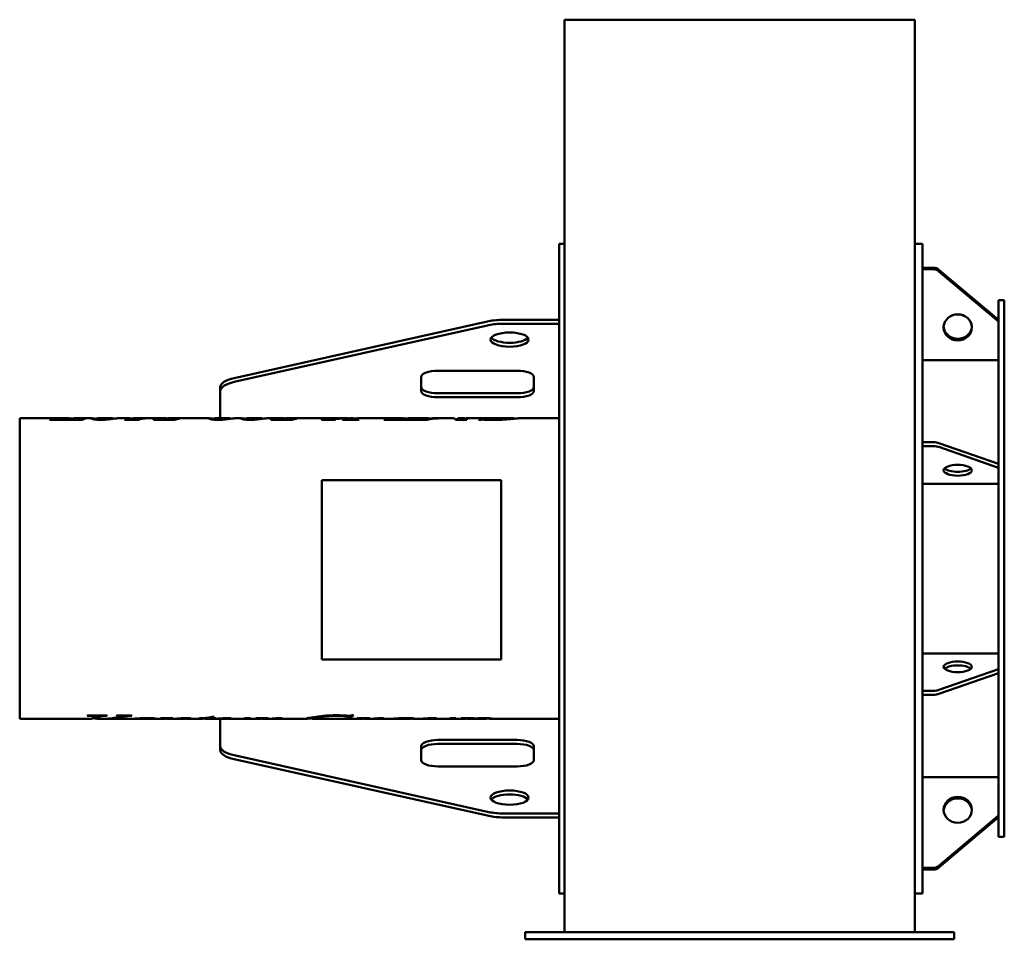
# Model space of a CAD drawing. Header units: millimetres. Extents: x 491 to 1189, y 268 to 920.
import ezdxf

# ---------------------------------------------------------------- set-up
doc = ezdxf.new("R2010")
doc.units = ezdxf.units.MM
doc.header["$LTSCALE"] = 4
doc.layers.add('Widoczne (ISO)', color=7, linetype='Continuous', lineweight=50)

msp = doc.modelspace()

# ---------------------------------------------------------------- linework, layer by layer
at = {"layer": 'Widoczne (ISO)'}
for p, q in [((877.3, 919.59), (877.3, 919.6)), ((1125.3, 919.6), (877.3, 919.6)), ((877.3, 475.2), (877.3, 919.59)), ((1125.3, 919.6), (1125.3, 919.59)), ((1125.3, 475.2), (1125.3, 919.59)), ((873.3, 760.9), (873.3, 300.9)), ((873.3, 760.9), (877.3, 760.9)), ((1130.8, 760.9), (1125.3, 760.9)), ((1130.8, 760.9), (1130.8, 744)), ((1138.48, 744), (1130.8, 744)), ((1130.8, 743.5), (1130.8, 744)), ((1130.8, 742.85), (1130.8, 743.5)), ((1130.8, 742.85), (1130.8, 620.38)), ((1130.8, 742.85), (1138.48, 742.85)), ((1130.8, 742.85), (1130.8, 742.85)), ((1184.8, 707.03), (1142.52, 742.56)), ((1142.52, 741.41), (1184.8, 705.88)), ((1184.8, 720.9), (1184.8, 707.03)), ((1184.8, 720.9), (1188.8, 720.9)), ((1188.8, 720.9), (1188.8, 340.9)), ((643.08, 665.83), (823.58, 706.04)), ((873.3, 707.09), (833.8, 707.09)), ((1184.8, 706.53), (1184.8, 707.03)), ((1184.8, 705.88), (1184.8, 706.53)), ((1184.8, 705.87), (1184.8, 705.88)), ((1184.8, 705.87), (1184.8, 605.03)), ((823.58, 703.26), (643.08, 663.05)), ((873.3, 704.31), (833.8, 704.31)), ((1130.8, 678.61), (1184.8, 678.61)), ((787.57, 670.99), (843.57, 670.99)), ((775.57, 656.75), (775.57, 666.49)), ((855.57, 666.49), (855.57, 656.75)), ((633.3, 659.39), (633.3, 656.61)), ((633.3, 656.61), (633.3, 649.64)), ((633.3, 649.64), (633.3, 646.85)), ((787.57, 655.04), (843.57, 655.04)), ((843.57, 652.26), (787.57, 652.26)), ((633.3, 637.35), (633.3, 646.85)), ((491.2, 637.35), (491.2, 424.45)), ((526.25, 637.35), (491.2, 637.35)), ((535.44, 636.3), (512.4, 636.3)), ((514.87, 637.12), (515.68, 637.12)), ((514.87, 636.3), (514.87, 637.12)), ((515.26, 636.3), (515.26, 636.87)), ((520.04, 636.53), (522.52, 636.53)), ((522.52, 636.3), (522.52, 636.53)), ((526.34, 636.35), (526.25, 636.35)), ((526.34, 636.53), (528.06, 636.53)), ((526.34, 636.3), (526.34, 636.53)), ((542.64, 637.35), (530.14, 637.35)), ((536.74, 637.12), (537.54, 637.12)), ((536.74, 636.87), (536.74, 637.12)), ((545.34, 636.36), (545.34, 636.91)), ((557, 637.35), (546.71, 637.35)), ((568.53, 637.35), (561.11, 637.35)), ((575.39, 636.3), (565.36, 636.3)), ((566.39, 636.75), (575.44, 636.75)), ((566.39, 636.3), (566.39, 636.75)), ((571.59, 637.21), (571.59, 637.26)), ((594.07, 637.35), (572.5, 637.35)), ((575.44, 636.31), (575.44, 636.75)), ((577.08, 636.77), (577.08, 637.07)), ((586.02, 636.4), (586.02, 636.3)), ((600.95, 636.3), (586.02, 636.3)), ((589.87, 636.73), (597, 636.73)), ((589.87, 636.3), (589.87, 636.73)), ((625.75, 637.35), (596.33, 637.35)), ((603.52, 637.02), (604.43, 637.02)), ((603.52, 636.87), (603.52, 637.02)), ((628.45, 636.36), (628.45, 636.91)), ((640.11, 637.35), (629.83, 637.35)), ((648.42, 637.35), (644.22, 637.35)), ((651.12, 636.36), (651.12, 636.91)), ((662.78, 637.35), (652.5, 637.35)), ((677.18, 637.35), (666.89, 637.35)), ((669.14, 636.4), (669.14, 636.3)), ((684.06, 636.3), (669.14, 636.3)), ((672.99, 636.73), (680.12, 636.73)), ((672.99, 636.3), (672.99, 636.73)), ((722.4, 637.35), (679.44, 637.35)), ((686.64, 637.02), (687.54, 637.02)), ((686.64, 636.87), (686.64, 637.02)), ((714.77, 636.3), (705.14, 636.3)), ((705.36, 636.3), (705.36, 636.41)), ((710.19, 636.3), (710.19, 636.64)), ((713.33, 636.3), (713.33, 636.57)), ((714.5, 636.78), (714.5, 636.97)), ((731.2, 636.3), (719.9, 636.3)), ((720.12, 636.3), (720.12, 636.41)), ((722.2, 636.3), (722.2, 636.45)), ((723.72, 637.28), (723.72, 637.33)), ((727.47, 637.35), (726.69, 637.35)), ((727.18, 636.34), (727.18, 637.34)), ((727.23, 636.35), (727.23, 637.35)), ((728.25, 636.35), (727.47, 636.35)), ((728.25, 636.3), (728.25, 636.63)), ((731.02, 636.41), (731.47, 636.41)), ((762.99, 637.35), (731.45, 637.35)), ((772.18, 636.3), (749.14, 636.3)), ((751.61, 637.12), (752.42, 637.12)), ((751.61, 636.3), (751.61, 637.12)), ((752, 636.3), (752, 636.87)), ((756.78, 636.53), (759.26, 636.53)), ((759.26, 636.3), (759.26, 636.53)), ((763.08, 636.35), (762.99, 636.35)), ((763.08, 636.53), (764.8, 636.53)), ((763.08, 636.3), (763.08, 636.53)), ((780.55, 637.35), (766.88, 637.35)), ((772.5, 636.41), (772.5, 636.3)), ((779.58, 636.3), (772.5, 636.3)), ((773.48, 637.12), (774.28, 637.12)), ((773.48, 636.87), (773.48, 637.12)), ((775.29, 636.3), (775.29, 636.45)), ((777.96, 636.3), (777.96, 636.98)), ((781.78, 636.68), (781.78, 636.94)), ((788.62, 637.35), (784.49, 637.35)), ((798.44, 637.35), (790.55, 637.35)), ((802.23, 636.35), (800.19, 636.35)), ((807.81, 636.3), (800.24, 636.3)), ((806.07, 637.35), (802.23, 637.35)), ((803.38, 636.3), (803.38, 636.94)), ((804.19, 636.3), (804.19, 636.64)), ((816.12, 637.35), (807.76, 637.35)), ((828.55, 637.35), (816.1, 637.35)), ((817.15, 636.2), (816.34, 636.2)), ((818.57, 637.17), (819.38, 637.17)), ((818.57, 636.4), (818.57, 637.17)), ((819.19, 636.41), (819.19, 637)), ((841.03, 637.35), (828.57, 637.35)), ((841.34, 637.01), (841.34, 637.29)), ((873.3, 637.35), (845.48, 637.35)), ((1138.48, 620.38), (1130.8, 620.38)), ((1130.8, 619.18), (1130.8, 620.38)), ((1130.8, 617.61), (1130.8, 619.18)), ((1130.8, 617.61), (1130.8, 444.35)), ((1130.8, 617.61), (1138.48, 617.61)), ((1130.8, 617.61), (1130.8, 617.61)), ((1184.8, 605.03), (1142.52, 619.79)), ((1142.52, 617.02), (1184.8, 602.26)), ((1184.8, 603.83), (1184.8, 605.03)), ((1184.8, 602.26), (1184.8, 603.83)), ((1184.8, 602.26), (1184.8, 459.61)), ((1184.8, 602.26), (1184.8, 602.26)), ((832.39, 593.47), (705.25, 593.47)), ((705.25, 593.47), (705.25, 466.47)), ((832.39, 466.47), (832.39, 593.47)), ((1130.8, 590.94), (1184.8, 590.94)), ((877.3, 273.4), (877.3, 475.2)), ((1125.3, 273.4), (1125.3, 475.2)), ((1130.8, 470.87), (1184.8, 470.87)), ((705.25, 466.47), (832.39, 466.47)), ((1184.8, 459.61), (1142.52, 444.95)), ((1142.52, 442.17), (1184.8, 456.84)), ((1184.8, 459.61), (1184.8, 459.61)), ((1184.8, 458.41), (1184.8, 459.61)), ((1184.8, 456.84), (1184.8, 458.41)), ((1184.8, 456.84), (1184.8, 355.96)), ((1130.8, 444.35), (1130.8, 444.35)), ((1138.48, 444.35), (1130.8, 444.35)), ((1130.8, 443.15), (1130.8, 444.35)), ((1130.8, 441.58), (1130.8, 443.15)), ((1130.8, 441.58), (1130.8, 319.02)), ((1130.8, 441.58), (1138.48, 441.58)), ((539.98, 426.68), (539.03, 426.68)), ((539.29, 426.87), (553.13, 426.87)), ((543.55, 426.87), (543.55, 426.16)), ((548.41, 426.87), (548.41, 426.29)), ((552.84, 426.87), (552.84, 426.68)), ((560.16, 426.87), (570.66, 426.87)), ((562.65, 426.87), (562.65, 426.32)), ((568.4, 426.87), (568.4, 426.58)), ((570.4, 426.87), (570.4, 426.68)), ((626.33, 425.57), (626.33, 424.82)), ((626.85, 425.67), (626.85, 424.97)), ((627.79, 425.89), (628.94, 425.89)), ((724.3, 426.55), (724.3, 425.56)), ((725.01, 426.18), (724.3, 426.18)), ((725.01, 426.18), (725.01, 425.19)), ((726.67, 427.04), (727.62, 427.04)), ((541.76, 424.45), (491.2, 424.45)), ((546.24, 425.45), (543.2, 425.45)), ((545.81, 425.45), (545.81, 424.54)), ((548.94, 424.45), (546.24, 424.45)), ((567.44, 424.45), (551.01, 424.45)), ((570.6, 424.58), (570.6, 424.55)), ((570.74, 424.59), (570.74, 424.48)), ((570.92, 424.6), (570.92, 424.46)), ((576.69, 424.45), (571.27, 424.45)), ((592.72, 424.45), (581.08, 424.45)), ((583.81, 425.02), (583.81, 424.71)), ((591.1, 424.88), (591.1, 424.8)), ((594.68, 424.94), (594.68, 424.71)), ((596.42, 424.97), (596.42, 424.45)), ((596.81, 424.45), (596.57, 424.45)), ((606.71, 424.45), (598.53, 424.45)), ((608.66, 425.02), (608.66, 424.67)), ((619.51, 424.45), (610.74, 424.45)), ((622.19, 424.82), (618.24, 424.82)), ((621.64, 424.68), (621.64, 424.64)), ((622.19, 425.06), (622.19, 424.82)), ((634.43, 424.45), (623.6, 424.45)), ((629.99, 424.82), (626.33, 424.82)), ((626.85, 424.97), (630.42, 424.97)), ((629.99, 424.97), (629.99, 424.82)), ((631.68, 424.66), (631.68, 424.57)), ((633.3, 414.95), (633.3, 424.45)), ((636.74, 424.99), (636.74, 424.72)), ((646.95, 424.45), (638.57, 424.45)), ((647.89, 424.47), (647.89, 424.45)), ((650.92, 424.97), (654.84, 424.97)), ((660.39, 424.45), (651.67, 424.45)), ((658.73, 424.9), (658.73, 424.81)), ((661.93, 424.94), (661.93, 424.8)), ((662.31, 424.95), (662.31, 424.73)), ((662.88, 424.96), (662.88, 424.59)), ((663.62, 424.97), (663.62, 424.46)), ((664.49, 424.45), (664.03, 424.45)), ((693.31, 424.45), (665.77, 424.45)), ((669.4, 424.67), (669.4, 424.57)), ((672.97, 424.94), (672.97, 424.64)), ((676.29, 425.01), (676.29, 424.61)), ((698.45, 425.45), (697.93, 425.45)), ((698.45, 425.46), (698.45, 424.46)), ((717.66, 424.45), (698.47, 424.45)), ((713.8, 424.54), (713.09, 424.54)), ((713.38, 424.58), (727.9, 424.58)), ((717.32, 424.58), (717.32, 424.51)), ((717.98, 424.58), (717.98, 424.47)), ((732.36, 424.45), (722.29, 424.45)), ((725.01, 425.19), (724.07, 425.19)), ((727.64, 424.58), (727.64, 424.54)), ((730.7, 424.9), (730.7, 424.81)), ((733.91, 424.94), (733.91, 424.8)), ((734.28, 424.95), (734.28, 424.73)), ((734.85, 424.96), (734.85, 424.59)), ((735.59, 424.97), (735.59, 424.46)), ((736.47, 424.45), (736.01, 424.45)), ((750.75, 424.45), (737.74, 424.45)), ((741.37, 424.67), (741.37, 424.57)), ((744.94, 424.94), (744.94, 424.64)), ((748.26, 425.01), (748.26, 424.61)), ((767.96, 424.45), (755.28, 424.45)), ((768.56, 424.95), (768.56, 424.56)), ((779.9, 424.45), (772.48, 424.45)), ((777.14, 424.66), (777.14, 424.57)), ((782.2, 424.99), (782.2, 424.72)), ((792.41, 424.45), (784.03, 424.45)), ((793.35, 424.47), (793.35, 424.45)), ((796.39, 424.97), (800.3, 424.97)), ((805.8, 424.45), (797.13, 424.45)), ((804.08, 424.9), (804.08, 424.81)), ((807.8, 424.95), (807.8, 424.72)), ((821.33, 424.45), (809.79, 424.45)), ((811.17, 425), (811.17, 424.58)), ((822.01, 425.01), (822.01, 424.55)), ((873.3, 424.45), (825.51, 424.45)), ((633.3, 412.17), (633.3, 414.95)), ((633.3, 405.19), (633.3, 412.17)), ((633.3, 405.19), (633.3, 402.41)), ((775.57, 395.31), (775.57, 405.05)), ((787.57, 409.54), (843.57, 409.54)), ((843.57, 406.76), (787.57, 406.76)), ((855.57, 405.05), (855.57, 395.31)), ((643.08, 398.75), (823.58, 358.54)), ((823.58, 355.76), (643.08, 395.97)), ((843.57, 390.81), (787.57, 390.81)), ((1130.8, 383.19), (1184.8, 383.19)), ((833.8, 357.49), (873.3, 357.49)), ((1184.8, 355.95), (1142.52, 320.46)), ((1184.8, 355.96), (1184.8, 355.95)), ((1184.8, 355.45), (1184.8, 355.95)), ((833.8, 354.71), (873.3, 354.71)), ((1142.52, 319.31), (1184.8, 354.8)), ((1184.8, 354.78), (1142.52, 319.24)), ((1184.8, 354.8), (1184.8, 355.45)), ((1184.8, 354.8), (1184.8, 340.9)), ((1184.8, 340.9), (1188.8, 340.9)), ((1130.8, 319.02), (1130.8, 319.02)), ((1138.48, 319.02), (1130.8, 319.02)), ((1130.8, 318.52), (1130.8, 319.02)), ((1130.8, 317.87), (1130.8, 318.52)), ((1130.8, 317.87), (1130.8, 300.9)), ((1130.8, 317.87), (1138.48, 317.87)), ((1138.48, 317.8), (1130.8, 317.8)), ((873.3, 300.9), (877.3, 300.9)), ((1130.8, 300.9), (1125.3, 300.9)), ((849.3, 273.4), (855.3, 273.4)), ((849.3, 273.4), (849.3, 268.4)), ((1147.3, 273.4), (855.3, 273.4)), ((1147.3, 273.4), (1153.3, 273.4)), ((1153.3, 268.4), (1153.3, 273.4)), ((855.3, 268.4), (849.3, 268.4)), ((1147.3, 268.4), (855.3, 268.4)), ((1153.3, 268.4), (1147.3, 268.4))]:
    msp.add_line(p, q, dxfattribs=at)
for centre, major_axis, ratio, start_param, end_param in [((1138.48, 738.45), (-6, 0), 0.924352, 3.974574, 4.712389), ((1138.48, 737.31), (6, 0), 0.924352, 0.832981, 1.570796), ((833.8, 699.6), (-20, 0), 0.374607, 4.712389, 5.248851), ((1155.8, 701.69), (10, 0), 0.923405, 0.063537, 3.078055), ((833.8, 696.82), (20, 0), 0.374607, 1.570796, 2.107258), ((1155.8, 702.87), (-10, 0), 0.924352, 0.061954, 3.079638), ((838.3, 695.85), (-13.5, 0), 0.374607, 0.2786, 2.862993), ((787.57, 666.49), (-12, 0), 0.374607, 4.712389, 6.283185), ((843.57, 666.49), (12, 0), 0.374607, 0, 1.570796), ((653.3, 659.39), (-20, 0), 0.374607, 5.248851, 6.283185), ((653.3, 656.61), (-20, 0), 0.374607, 5.248851, 6.283185), ((787.57, 659.53), (-12, 0), 0.374607, 0, 1.570796), ((787.57, 656.75), (-12, 0), 0.374607, 0, 1.570796), ((843.57, 659.53), (12, 0), 0.374607, 4.712389, 6.283185), ((843.57, 656.75), (12, 0), 0.374607, 4.712389, 6.283185), ((1138.48, 618.08), (-6, 0), 0.383826, 3.974574, 4.712389), ((1138.48, 615.31), (6, 0), 0.383826, 0.832981, 1.570796), ((1155.8, 603.3), (-10, 0), 0.383826, 0.369199, 2.772393), ((1155.8, 458.56), (10, 0), 0.38154, 0.371918, 2.769675), ((1138.48, 446.64), (-6, 0), 0.38154, 1.570796, 2.308611), ((1138.48, 443.87), (6, 0), 0.38154, 4.712389, 5.450204), ((653.3, 405.19), (-20, 0), 0.374607, 0, 1.034334), ((787.57, 405.05), (-12, 0), 0.374607, 4.712389, 6.283185), ((787.57, 402.27), (-12, 0), 0.374607, 4.712389, 6.283185), ((843.57, 405.05), (12, 0), 0.374607, 0, 1.570796), ((843.57, 402.27), (12, 0), 0.374607, 0, 1.570796), ((653.3, 402.41), (-20, 0), 0.374607, 0, 1.034334), ((787.57, 395.31), (-12, 0), 0.374607, 0, 1.570796), ((843.57, 395.31), (12, 0), 0.374607, 4.712389, 6.283185), ((838.3, 365.95), (13.5, 0), 0.374607, 0.2786, 2.862993), ((1155.8, 358.96), (10, 0), 0.923405, 0.06239, 3.079203), ((1155.8, 358.94), (-10, 0), 0.924352, 3.20513, 6.219648), ((833.8, 364.98), (-20, 0), 0.374607, 1.034334, 1.570796), ((833.8, 362.2), (20, 0), 0.374607, 4.175927, 4.712389), ((1138.48, 324.56), (-6, 0), 0.923405, 1.570796, 2.308611), ((1138.48, 323.41), (6, 0), 0.923405, 4.712389, 5.450204), ((1138.48, 323.35), (-6, 0), 0.924352, 1.570796, 2.308611)]:
    msp.add_ellipse(centre, major_axis=major_axis, ratio=ratio, start_param=start_param, end_param=end_param, dxfattribs=at)
for centre, major_axis, ratio in [((1155.8, 701.72), (10, 0), 0.924352), ((838.3, 693.07), (13.5, 0), 0.374607), ((1155.8, 600.53), (10, 0), 0.383826), ((1155.8, 461.33), (10, 0), 0.38154), ((838.3, 368.73), (13.5, 0), 0.374607), ((1155.8, 360.11), (10, 0), 0.923405)]:
    msp.add_ellipse(centre, major_axis=major_axis, ratio=ratio, dxfattribs=at)
for points in [[(512.4, 636.3), (513.22, 636.67), (514.05, 636.94), (514.87, 637.12)], [(515.68, 637.12), (515.4, 637.04), (515.26, 636.95), (515.26, 636.87)], [(515.26, 636.87), (515.26, 636.77), (515.59, 636.67), (516.25, 636.61)], [(516.25, 636.61), (516.74, 636.56), (518, 636.53), (520.04, 636.53)], [(522.52, 636.53), (524.4, 637.36), (526.29, 637.56), (528.18, 637.13)], [(525.28, 636.3), (525.6, 636.33), (525.92, 636.35), (526.25, 636.35)], [(530.14, 637.35), (528.88, 637.35), (527.61, 637.08), (526.34, 636.53)], [(537.54, 637.12), (536.84, 636.94), (536.14, 636.67), (535.44, 636.3)], [(546.71, 637.35), (545.8, 637.36), (545.34, 637.15), (545.34, 636.91)], [(553.94, 636.49), (552.39, 636.31), (550.66, 636.21), (548.75, 636.21)], [(559.77, 637.26), (558.24, 637.09), (556.29, 636.75), (553.94, 636.49)], [(556.74, 637.35), (557.58, 637.38), (558.1, 637.26), (558.31, 637.07)], [(561.11, 637.35), (560.79, 637.35), (560.35, 637.32), (559.77, 637.26)], [(565.36, 636.3), (565.71, 636.47), (566.05, 636.62), (566.39, 636.75)], [(571.49, 637.21), (569.85, 637.28), (568.86, 637.35), (568.53, 637.35)], [(577.08, 637.07), (574.68, 637.1), (572.81, 637.16), (571.49, 637.21)], [(580.14, 637.27), (578.56, 637.12), (576.97, 636.8), (575.39, 636.3)], [(575.44, 636.75), (575.98, 636.88), (576.53, 636.99), (577.08, 637.07)], [(586.02, 636.4), (589.08, 637.12), (592.14, 637.43), (595.2, 637.33)], [(596.33, 637.35), (594.18, 637.35), (592.02, 637.14), (589.87, 636.73)], [(604.43, 637.02), (603.27, 636.85), (602.11, 636.6), (600.95, 636.3)], [(629.83, 637.35), (628.91, 637.36), (628.45, 637.15), (628.45, 636.91)], [(637.05, 636.49), (635.5, 636.31), (633.77, 636.21), (631.86, 636.21)], [(642.89, 637.26), (641.35, 637.09), (639.41, 636.75), (637.05, 636.49)], [(639.85, 637.35), (640.69, 637.38), (641.22, 637.26), (641.42, 637.07)], [(644.22, 637.35), (643.9, 637.35), (643.46, 637.32), (642.89, 637.26)], [(652.5, 637.35), (651.58, 637.36), (651.12, 637.15), (651.12, 636.91)], [(659.73, 636.49), (658.17, 636.31), (656.44, 636.21), (654.53, 636.21)], [(665.56, 637.26), (664.02, 637.09), (662.08, 636.75), (659.73, 636.49)], [(662.52, 637.35), (663.36, 637.38), (663.89, 637.26), (664.09, 637.07)], [(666.89, 637.35), (666.58, 637.35), (666.13, 637.32), (665.56, 637.26)], [(669.14, 636.4), (672.2, 637.12), (675.26, 637.43), (678.31, 637.33)], [(679.44, 637.35), (677.29, 637.35), (675.14, 637.14), (672.99, 636.73)], [(687.54, 637.02), (686.38, 636.85), (685.22, 636.6), (684.06, 636.3)], [(705.14, 636.3), (705.22, 636.33), (705.29, 636.37), (705.36, 636.41)], [(710.19, 636.64), (710.42, 636.66), (711.86, 636.8), (714.5, 636.97)], [(713.72, 636.69), (713.46, 636.65), (713.33, 636.61), (713.33, 636.57)], [(716.51, 636.94), (715.09, 636.85), (714.16, 636.76), (713.72, 636.69)], [(714.5, 636.97), (717.58, 637.17), (720.65, 637.29), (723.72, 637.33)], [(715, 636.41), (714.92, 636.37), (714.85, 636.33), (714.77, 636.3)], [(727.18, 637.34), (723.62, 637.31), (720.07, 637.17), (716.51, 636.94)], [(719.9, 636.3), (719.97, 636.33), (720.04, 636.37), (720.12, 636.41)], [(720.12, 636.41), (721.05, 636.4), (721.74, 636.42), (722.2, 636.45)], [(723.72, 637.33), (723.28, 637.34), (722.84, 637.35), (722.4, 637.35)], [(724.58, 637.3), (725.46, 637.34), (726.34, 637.36), (727.23, 637.35)], [(724.92, 636.97), (725.67, 637.19), (726.42, 637.31), (727.18, 637.34)], [(726.56, 636.3), (726.76, 636.32), (726.97, 636.33), (727.18, 636.34)], [(727.18, 636.35), (727.19, 636.35), (727.21, 636.35), (727.23, 636.35)], [(727.23, 637.35), (727.98, 637.37), (728.73, 637.3), (729.48, 637.13)], [(727.23, 636.35), (727.31, 636.35), (727.39, 636.35), (727.47, 636.35)], [(728.84, 636.97), (728.45, 636.85), (728.25, 636.73), (728.25, 636.63)], [(731.45, 637.35), (730.58, 637.35), (729.71, 637.22), (728.84, 636.97)], [(731.47, 636.41), (731.38, 636.37), (731.29, 636.33), (731.2, 636.3)], [(749.14, 636.3), (749.96, 636.67), (750.79, 636.94), (751.61, 637.12)], [(752.42, 637.12), (752.14, 637.04), (752, 636.95), (752, 636.87)], [(752, 636.87), (752, 636.77), (752.33, 636.67), (752.99, 636.61)], [(752.99, 636.61), (753.48, 636.56), (754.74, 636.53), (756.78, 636.53)], [(759.26, 636.53), (761.15, 637.36), (763.03, 637.56), (764.92, 637.13)], [(762.02, 636.3), (762.34, 636.33), (762.66, 636.35), (762.99, 636.35)], [(766.88, 637.35), (765.62, 637.35), (764.35, 637.08), (763.08, 636.53)], [(774.28, 637.12), (773.58, 636.94), (772.88, 636.67), (772.18, 636.3)], [(772.5, 636.41), (774.08, 636.42), (775.01, 636.44), (775.29, 636.45)], [(777.96, 636.98), (779.49, 637.42), (781.01, 637.47), (782.54, 637.13)], [(779.55, 636.3), (779.57, 636.3), (779.59, 636.3), (779.62, 636.3)], [(790.55, 637.35), (786.89, 637.35), (783.24, 637), (779.58, 636.3)], [(781.78, 636.94), (784.38, 637.25), (786.98, 637.39), (789.58, 637.34)], [(784.49, 637.35), (783.59, 637.35), (782.69, 637.21), (781.78, 636.94)], [(800.24, 636.3), (799.64, 637), (799.04, 637.35), (798.44, 637.35)], [(800.46, 636.35), (801.43, 637.45), (802.4, 637.64), (803.38, 636.94)], [(802.23, 636.35), (802.37, 636.35), (802.51, 636.33), (802.65, 636.3)], [(803.38, 636.94), (804.56, 637.3), (805.73, 637.42), (806.91, 637.31)], [(807.76, 637.35), (806.57, 637.35), (805.38, 637.11), (804.19, 636.64)], [(808.03, 636.41), (807.96, 636.37), (807.89, 636.33), (807.81, 636.3)], [(816.1, 637.35), (816.11, 637.35), (816.12, 637.35), (816.14, 637.35)], [(816.34, 636.2), (817.09, 636.66), (817.83, 636.98), (818.57, 637.17)], [(820.63, 636.35), (819.93, 636.39), (819.42, 636.41), (819.09, 636.41)], [(819.38, 637.17), (819.25, 637.1), (819.19, 637.04), (819.19, 637)], [(826.47, 636.2), (824.33, 636.2), (822.38, 636.25), (820.63, 636.35)], [(826.47, 636.41), (831.11, 636.41), (834.9, 636.76), (837.84, 637.07)], [(834.77, 636.46), (832.13, 636.3), (829.36, 636.2), (826.47, 636.2)], [(828.57, 637.35), (828.56, 637.35), (828.56, 637.35), (828.55, 637.35)], [(837.84, 637.07), (840.17, 637.32), (841.34, 637.43), (841.34, 637.29)], [(539.03, 426.68), (539.12, 426.74), (539.2, 426.81), (539.29, 426.87)], [(541.76, 424.45), (542.29, 424.45), (542.82, 424.86), (543.35, 425.66)], [(543.35, 425.66), (543.48, 425.89), (543.55, 426.07), (543.55, 426.16)], [(547.9, 425.74), (547.2, 424.66), (546.51, 424.26), (545.81, 424.54)], [(547.9, 426.73), (547.34, 425.88), (546.79, 425.45), (546.24, 425.45)], [(547.99, 426.87), (547.96, 426.83), (547.93, 426.78), (547.9, 426.73)], [(548.41, 426.29), (548.24, 426.22), (548.07, 426.02), (547.9, 425.74)], [(553.13, 426.87), (553.03, 426.81), (552.94, 426.74), (552.84, 426.68)], [(559.48, 425.42), (560.97, 425.69), (561.9, 425.93), (562.28, 426.07)], [(559.85, 426.68), (559.95, 426.74), (560.06, 426.81), (560.16, 426.87)], [(562.28, 426.07), (562.53, 426.16), (562.65, 426.24), (562.65, 426.32)], [(563.99, 426.87), (563.58, 426.79), (563.14, 426.7), (562.65, 426.61)], [(570.4, 426.68), (569.56, 426.66), (568.9, 426.63), (568.4, 426.58)], [(570.66, 426.87), (570.57, 426.81), (570.49, 426.74), (570.4, 426.68)], [(628.94, 425.89), (628.24, 425.51), (627.54, 425.2), (626.85, 424.97)], [(699.08, 425.65), (698.66, 425.54), (698.45, 425.47), (698.45, 425.46)], [(715.81, 426.68), (710.39, 426.68), (705.97, 426.08), (702.54, 425.41)], [(706.11, 426.58), (709.2, 426.87), (712.43, 427.04), (715.81, 427.04)], [(715.81, 427.04), (718.3, 427.04), (720.57, 426.95), (722.61, 426.78)], [(722.61, 426.78), (723.43, 426.71), (724.03, 426.68), (724.41, 426.68)], [(724.07, 425.19), (724.22, 425.34), (724.3, 425.47), (724.3, 425.56)], [(724.3, 426.55), (724.3, 426.59), (724.27, 426.63), (724.23, 426.68)], [(727.62, 427.04), (726.75, 426.24), (725.88, 425.62), (725.01, 425.19)], [(726.23, 426.9), (725.83, 426.62), (725.42, 426.38), (725.01, 426.18)], [(545.81, 424.69), (544.83, 424.77), (543.84, 424.89), (542.86, 425.03)], [(548.94, 424.45), (552.46, 424.45), (555.97, 424.77), (559.48, 425.42)], [(561.11, 425.34), (557.4, 424.69), (553.68, 424.39), (549.97, 424.46)], [(570.74, 424.48), (570.65, 424.5), (570.6, 424.53), (570.6, 424.55)], [(570.92, 424.48), (570.86, 424.48), (570.8, 424.48), (570.74, 424.48)], [(576.69, 424.45), (576.9, 424.45), (577.1, 424.45), (577.29, 424.45)], [(579.01, 424.45), (578.92, 424.45), (578.82, 424.45), (578.73, 424.46)], [(585.73, 424.5), (584.2, 424.45), (581.96, 424.45), (579.01, 424.45)], [(587.47, 424.71), (587.47, 424.61), (586.89, 424.54), (585.73, 424.5)], [(590.88, 424.88), (593.84, 424.92), (596.8, 424.97), (599.77, 425.03)], [(591.1, 424.8), (591.03, 424.82), (590.95, 424.85), (590.88, 424.88)], [(592.05, 424.81), (591.73, 424.8), (591.42, 424.8), (591.1, 424.8)], [(593.11, 424.82), (592.92, 424.82), (592.56, 424.81), (592.05, 424.81)], [(592.72, 424.45), (593.09, 424.45), (593.47, 424.48), (593.85, 424.52)], [(593.85, 424.52), (594.4, 424.59), (594.68, 424.68), (594.68, 424.71)], [(596.42, 424.5), (595.74, 424.54), (595.15, 424.6), (594.64, 424.69)], [(599.77, 425.03), (598.65, 424.63), (597.54, 424.43), (596.42, 424.45)], [(607.4, 424.76), (606.89, 424.76), (606.26, 424.74), (605.52, 424.71)], [(606.71, 424.45), (607.14, 424.45), (607.57, 424.47), (608, 424.52)], [(608, 424.52), (608.44, 424.57), (608.66, 424.63), (608.66, 424.67)], [(611.95, 424.51), (610.84, 424.4), (609.73, 424.44), (608.63, 424.64)], [(612.78, 424.73), (612.78, 424.66), (612.5, 424.57), (611.95, 424.51)], [(618.24, 424.82), (618.33, 424.85), (618.41, 424.88), (618.5, 424.91)], [(619.51, 424.45), (620.4, 424.45), (621.29, 424.57), (622.19, 424.82)], [(621.64, 424.64), (621.6, 424.65), (621.57, 424.65), (621.53, 424.66)], [(626.33, 424.82), (624.77, 424.4), (623.21, 424.34), (621.64, 424.64)], [(630.42, 424.97), (630.28, 424.91), (630.14, 424.86), (629.99, 424.82)], [(630.88, 424.6), (632.29, 424.7), (633.78, 424.83), (635.34, 424.92)], [(631.68, 424.57), (631.41, 424.58), (631.15, 424.59), (630.88, 424.6)], [(634.43, 424.45), (634.88, 424.45), (635.32, 424.48), (635.77, 424.52)], [(635.34, 424.92), (636.54, 424.99), (637.65, 425.03), (638.66, 425.03)], [(635.77, 424.52), (636.42, 424.6), (636.74, 424.68), (636.74, 424.72)], [(636.97, 424.55), (636.78, 424.58), (636.61, 424.6), (636.46, 424.63)], [(639.8, 424.51), (638.86, 424.42), (637.91, 424.43), (636.97, 424.55)], [(641, 424.79), (641, 424.72), (640.6, 424.59), (639.8, 424.51)], [(647.89, 424.45), (647.76, 424.45), (647.63, 424.45), (647.49, 424.46)], [(650.12, 424.57), (649.97, 424.6), (649.84, 424.62), (649.72, 424.65)], [(654.84, 424.97), (653.27, 424.46), (651.7, 424.32), (650.12, 424.57)], [(650.32, 424.78), (650.52, 424.84), (650.72, 424.9), (650.92, 424.97)], [(658.39, 424.89), (661.33, 424.93), (664.28, 424.98), (667.22, 425.03)], [(658.73, 424.81), (658.62, 424.83), (658.5, 424.86), (658.39, 424.89)], [(660.62, 424.83), (660.27, 424.83), (659.65, 424.82), (658.73, 424.81)], [(660.39, 424.45), (660.75, 424.45), (661.11, 424.47), (661.48, 424.52)], [(661.93, 424.8), (661.59, 424.82), (661.15, 424.83), (660.62, 424.83)], [(661.48, 424.52), (662.03, 424.58), (662.31, 424.68), (662.31, 424.73)], [(662.31, 424.73), (662.31, 424.76), (662.18, 424.78), (661.93, 424.8)], [(662.88, 424.59), (662.64, 424.62), (662.43, 424.66), (662.26, 424.69)], [(663.62, 424.51), (663.35, 424.53), (663.1, 424.56), (662.88, 424.59)], [(667.22, 425.03), (666.02, 424.59), (664.82, 424.4), (663.62, 424.46)], [(664.49, 424.45), (667.2, 424.45), (669.66, 424.7), (671.88, 424.86)], [(669.4, 424.57), (668.08, 424.49), (666.65, 424.43), (665.12, 424.46)], [(671.43, 424.68), (670.97, 424.66), (670.29, 424.62), (669.4, 424.57)], [(672.26, 424.69), (671.95, 424.69), (671.67, 424.69), (671.43, 424.68)], [(671.88, 424.86), (673.3, 424.96), (674.44, 425.03), (675.32, 425.03)], [(672.74, 424.68), (672.61, 424.69), (672.45, 424.69), (672.26, 424.69)], [(672.97, 424.64), (672.93, 424.66), (672.86, 424.67), (672.74, 424.68)], [(676.29, 424.61), (675.89, 424.57), (675.3, 424.56), (674.52, 424.56)], [(677.17, 424.84), (677.17, 424.75), (676.88, 424.67), (676.29, 424.61)], [(702.54, 425.41), (699.81, 424.88), (698.45, 424.5), (698.45, 424.46)], [(698.45, 424.46), (698.45, 424.45), (698.46, 424.45), (698.47, 424.45)], [(713.09, 424.54), (713.18, 424.55), (713.28, 424.57), (713.38, 424.58)], [(717.32, 424.51), (716.6, 424.53), (715.42, 424.54), (713.8, 424.54)], [(717.98, 424.47), (717.98, 424.49), (717.76, 424.5), (717.32, 424.51)], [(717.66, 424.45), (717.87, 424.45), (717.98, 424.46), (717.98, 424.47)], [(721.78, 424.46), (721.43, 424.48), (721.08, 424.52), (720.72, 424.58)], [(723.18, 424.48), (722.9, 424.47), (722.43, 424.43), (721.78, 424.46)], [(727.9, 424.58), (727.82, 424.57), (727.73, 424.55), (727.64, 424.54)], [(730.36, 424.89), (733.31, 424.93), (736.25, 424.98), (739.2, 425.03)], [(730.7, 424.81), (730.59, 424.83), (730.48, 424.86), (730.36, 424.89)], [(732.59, 424.83), (732.25, 424.83), (731.62, 424.82), (730.7, 424.81)], [(732.36, 424.45), (732.72, 424.45), (733.09, 424.47), (733.45, 424.52)], [(733.91, 424.8), (733.56, 424.82), (733.12, 424.83), (732.59, 424.83)], [(733.45, 424.52), (734, 424.58), (734.28, 424.68), (734.28, 424.73)], [(734.28, 424.73), (734.28, 424.76), (734.15, 424.78), (733.91, 424.8)], [(734.85, 424.59), (734.61, 424.62), (734.41, 424.66), (734.24, 424.69)], [(735.59, 424.51), (735.33, 424.53), (735.08, 424.56), (734.85, 424.59)], [(739.2, 425.03), (738, 424.59), (736.79, 424.4), (735.59, 424.46)], [(736.47, 424.45), (739.17, 424.45), (741.64, 424.7), (743.86, 424.86)], [(741.37, 424.57), (740.05, 424.49), (738.63, 424.43), (737.09, 424.46)], [(743.4, 424.68), (742.94, 424.66), (742.27, 424.62), (741.37, 424.57)], [(744.23, 424.69), (743.92, 424.69), (743.65, 424.69), (743.4, 424.68)], [(743.86, 424.86), (745.27, 424.96), (746.41, 425.03), (747.29, 425.03)], [(744.72, 424.68), (744.58, 424.69), (744.42, 424.69), (744.23, 424.69)], [(744.94, 424.64), (744.91, 424.66), (744.83, 424.67), (744.72, 424.68)], [(748.26, 424.61), (747.86, 424.57), (747.27, 424.56), (746.49, 424.56)], [(749.15, 424.84), (749.15, 424.75), (748.85, 424.67), (748.26, 424.61)], [(767.96, 424.45), (768.36, 424.45), (768.56, 424.49), (768.56, 424.56)], [(776.34, 424.6), (777.75, 424.7), (779.24, 424.83), (780.8, 424.92)], [(777.14, 424.57), (776.87, 424.58), (776.61, 424.59), (776.34, 424.6)], [(779.9, 424.45), (780.34, 424.45), (780.79, 424.48), (781.23, 424.52)], [(780.8, 424.92), (782, 424.99), (783.11, 425.03), (784.12, 425.03)], [(781.23, 424.52), (781.88, 424.6), (782.2, 424.68), (782.2, 424.72)], [(782.43, 424.55), (782.24, 424.58), (782.07, 424.6), (781.92, 424.63)], [(785.26, 424.51), (784.32, 424.42), (783.38, 424.43), (782.43, 424.55)], [(786.46, 424.79), (786.46, 424.72), (786.06, 424.59), (785.26, 424.51)], [(793.35, 424.45), (793.22, 424.45), (793.09, 424.45), (792.96, 424.46)], [(795.59, 424.57), (795.44, 424.6), (795.3, 424.62), (795.18, 424.65)], [(800.3, 424.97), (798.73, 424.46), (797.16, 424.32), (795.59, 424.57)], [(795.79, 424.78), (795.99, 424.84), (796.19, 424.9), (796.39, 424.97)], [(804.08, 424.9), (807.01, 424.94), (809.95, 424.98), (812.89, 425.03)], [(806.17, 424.83), (805.67, 424.83), (804.97, 424.82), (804.08, 424.81)], [(805.8, 424.45), (806.26, 424.45), (806.73, 424.49), (807.19, 424.56)], [(807.19, 424.56), (807.6, 424.63), (807.8, 424.69), (807.8, 424.72)], [(809.17, 424.47), (808.68, 424.5), (808.2, 424.56), (807.71, 424.68)], [(812.89, 425.03), (812.31, 424.82), (811.74, 424.67), (811.17, 424.58)], [(821.33, 424.45), (821.78, 424.45), (822.01, 424.48), (822.01, 424.55)], [(826.24, 424.55), (826.24, 424.39), (824.83, 424.42), (822.01, 424.65)]]:
    msp.add_open_spline(points, degree=3, dxfattribs=at)
for points, knots in [([(528.06, 636.53), (529.86, 636.53), (531.31, 636.56), (532.41, 636.61), (533.51, 636.66), (534.4, 636.74), (535.08, 636.82), (535.76, 636.9), (536.31, 637.02), (536.74, 637.12)], [0, 0, 0, 0, 1, 1, 1, 2, 2, 2, 3, 3, 3, 3]), ([(542.03, 637.19), (542.03, 637.35), (542.51, 637.39), (543.46, 637.3), (543.99, 637.25), (544.64, 637.17), (545.41, 637.06)], [0, 0, 0, 0, 1, 1, 1, 1.551401, 1.551401, 1.551401, 1.551401]), ([(548.75, 636.21), (546.85, 636.21), (545.26, 636.33), (543.97, 636.53), (542.67, 636.72), (542.03, 637.01), (542.03, 637.19)], [0, 0, 0, 0, 1, 1, 1, 2, 2, 2, 2]), ([(545.34, 636.91), (545.34, 636.76), (545.67, 636.62), (546.34, 636.52), (547.01, 636.42), (547.8, 636.37), (548.7, 636.37)], [0, 0, 0, 0, 1, 1, 1, 2, 2, 2, 2]), ([(548.7, 636.37), (549.55, 636.37), (550.41, 636.42), (551.29, 636.5), (552.18, 636.59), (553.09, 636.76), (554.03, 636.95), (554.97, 637.13), (555.87, 637.31), (556.74, 637.35)], [0, 0, 0, 0, 1, 1, 1, 2, 2, 2, 3, 3, 3, 3]), ([(571.59, 637.26), (571.59, 637.34), (571.96, 637.35), (572.7, 637.35), (573.45, 637.35), (574.39, 637.32), (575.55, 637.31), (576.7, 637.29), (578.23, 637.27), (580.14, 637.27)], [0, 0, 0, 0, 1, 1, 1, 2, 2, 2, 3, 3, 3, 3]), ([(597, 636.73), (598.97, 636.73), (600.31, 636.75), (601.02, 636.79), (601.74, 636.82), (602.58, 636.91), (603.52, 637.02)], [0, 0, 0, 0, 1, 1, 1, 2, 2, 2, 2]), ([(625.14, 637.19), (625.14, 637.35), (625.62, 637.39), (626.58, 637.3), (627.1, 637.25), (627.75, 637.17), (628.52, 637.06)], [0, 0, 0, 0, 1, 1, 1, 1.551401, 1.551401, 1.551401, 1.551401]), ([(631.86, 636.21), (629.96, 636.21), (628.37, 636.33), (627.08, 636.53), (625.79, 636.72), (625.14, 637.01), (625.14, 637.19)], [0, 0, 0, 0, 1, 1, 1, 2, 2, 2, 2]), ([(628.45, 636.91), (628.45, 636.76), (628.79, 636.62), (629.46, 636.52), (630.13, 636.42), (630.91, 636.37), (631.81, 636.37)], [0, 0, 0, 0, 1, 1, 1, 2, 2, 2, 2]), ([(631.81, 636.37), (632.66, 636.37), (633.52, 636.42), (634.41, 636.5), (635.29, 636.59), (636.2, 636.76), (637.14, 636.95), (638.08, 637.13), (638.98, 637.31), (639.85, 637.35)], [0, 0, 0, 0, 1, 1, 1, 2, 2, 2, 3, 3, 3, 3]), ([(647.81, 637.19), (647.81, 637.35), (648.29, 637.39), (649.25, 637.3), (649.77, 637.25), (650.42, 637.17), (651.19, 637.06)], [0, 0, 0, 0, 1, 1, 1, 1.551401, 1.551401, 1.551401, 1.551401]), ([(654.53, 636.21), (652.63, 636.21), (651.04, 636.33), (649.75, 636.53), (648.46, 636.72), (647.81, 637.01), (647.81, 637.19)], [0, 0, 0, 0, 1, 1, 1, 2, 2, 2, 2]), ([(651.12, 636.91), (651.12, 636.76), (651.46, 636.62), (652.13, 636.52), (652.8, 636.42), (653.58, 636.37), (654.48, 636.37)], [0, 0, 0, 0, 1, 1, 1, 2, 2, 2, 2]), ([(654.48, 636.37), (655.33, 636.37), (656.2, 636.42), (657.08, 636.5), (657.96, 636.59), (658.87, 636.76), (659.81, 636.95), (660.75, 637.13), (661.65, 637.31), (662.52, 637.35)], [0, 0, 0, 0, 1, 1, 1, 2, 2, 2, 3, 3, 3, 3]), ([(680.12, 636.73), (682.08, 636.73), (683.42, 636.75), (684.14, 636.79), (684.86, 636.82), (685.69, 636.91), (686.64, 637.02)], [0, 0, 0, 0, 1, 1, 1, 2, 2, 2, 2]), ([(705.36, 636.41), (706.41, 636.43), (707.29, 636.46), (708, 636.5), (708.71, 636.53), (709.44, 636.58), (710.19, 636.64)], [0, 0, 0, 0, 1, 1, 1, 2, 2, 2, 2]), ([(713.33, 636.57), (713.33, 636.53), (713.47, 636.5), (713.75, 636.47), (714.02, 636.44), (714.44, 636.42), (715, 636.41)], [0, 0, 0, 0, 1, 1, 1, 2, 2, 2, 2]), ([(722.2, 636.45), (722.84, 636.49), (723.3, 636.54), (723.6, 636.6), (723.89, 636.65), (724.33, 636.8), (724.92, 636.97)], [0, 0, 0, 0, 1, 1, 1, 2, 2, 2, 2]), ([(728.25, 636.63), (728.25, 636.56), (728.44, 636.51), (728.82, 636.47), (729.19, 636.43), (729.93, 636.41), (731.02, 636.41)], [0, 0, 0, 0, 1, 1, 1, 2, 2, 2, 2]), ([(764.8, 636.53), (766.6, 636.53), (768.05, 636.56), (769.15, 636.61), (770.25, 636.66), (771.14, 636.74), (771.82, 636.82), (772.5, 636.9), (773.05, 637.02), (773.48, 637.12)], [0, 0, 0, 0, 1, 1, 1, 2, 2, 2, 3, 3, 3, 3]), ([(775.29, 636.45), (775.78, 636.48), (776.23, 636.53), (776.64, 636.61), (777.05, 636.69), (777.49, 636.83), (777.96, 636.98)], [0, 0, 0, 0, 1, 1, 1, 2, 2, 2, 2]), ([(804.19, 636.64), (804.68, 636.56), (805.14, 636.51), (805.58, 636.48), (806.02, 636.45), (806.84, 636.42), (808.03, 636.41)], [0, 0, 0, 0, 1, 1, 1, 2, 2, 2, 2]), ([(819.09, 636.41), (818.73, 636.41), (818.42, 636.4), (818.16, 636.37), (817.9, 636.35), (817.56, 636.29), (817.15, 636.2)], [0, 0, 0, 0, 1, 1, 1, 2, 2, 2, 2]), ([(819.19, 637), (819.19, 636.88), (819.83, 636.75), (821.12, 636.61), (822.41, 636.48), (824.19, 636.41), (826.47, 636.41)], [0, 0, 0, 0, 1, 1, 1, 2, 2, 2, 2]), ([(845.48, 637.35), (845.21, 637.35), (844.78, 637.32), (844.17, 637.27), (843.09, 637.19), (841.73, 637.04), (840.09, 636.89), (838.46, 636.74), (836.69, 636.58), (834.77, 636.46)], [0.443876, 0.443876, 0.443876, 0.443876, 1, 1, 1, 2, 2, 2, 3, 3, 3, 3]), ([(543.55, 426.16), (543.55, 426.3), (543.27, 426.42), (542.69, 426.52), (542.12, 426.62), (541.22, 426.68), (539.98, 426.68)], [0, 0, 0, 0, 1, 1, 1, 2, 2, 2, 2]), ([(552.84, 426.68), (551.34, 426.67), (550.31, 426.64), (549.76, 426.58), (549.2, 426.52), (548.76, 426.42), (548.41, 426.29)], [0, 0, 0, 0, 1, 1, 1, 2, 2, 2, 2]), ([(562.65, 426.32), (562.65, 426.4), (562.46, 426.48), (562.07, 426.55), (561.68, 426.62), (560.94, 426.66), (559.85, 426.68)], [0, 0, 0, 0, 1, 1, 1, 2, 2, 2, 2]), ([(568.4, 426.58), (567.45, 426.49), (566.5, 426.35), (565.57, 426.19), (564.63, 426.03), (563.15, 425.69), (561.11, 425.34)], [0, 0, 0, 0, 1, 1, 1, 2, 2, 2, 2]), ([(618.5, 424.91), (620.4, 424.96), (622.02, 425.03), (623.33, 425.15), (624.65, 425.27), (626.13, 425.48), (627.79, 425.89)], [0, 0, 0, 0, 1, 1, 1, 2, 2, 2, 2]), ([(693.24, 424.46), (693.24, 424.5), (693.88, 424.66), (695.15, 424.91), (696.41, 425.17), (698, 425.49), (699.91, 425.78), (701.81, 426.08), (703.88, 426.36), (706.11, 426.58)], [0, 0, 0, 0, 1, 1, 1, 2, 2, 2, 3, 3, 3, 3]), ([(724.3, 425.56), (724.3, 425.8), (723.55, 426.06), (722.04, 426.3), (720.53, 426.54), (718.46, 426.68), (715.81, 426.68)], [0, 0, 0, 0, 1, 1, 1, 2, 2, 2, 2]), ([(724.41, 426.68), (724.83, 426.68), (725.19, 426.7), (725.5, 426.74), (725.8, 426.78), (726.2, 426.88), (726.67, 427.04)], [0, 0, 0, 0, 1, 1, 1, 2, 2, 2, 2]), ([(567.44, 424.45), (567.79, 424.45), (568.22, 424.46), (568.74, 424.48), (570.33, 424.55), (572.31, 424.7), (574.71, 424.82), (577.1, 424.94), (579.56, 425.03), (582.1, 425.03)], [0.670473, 0.670473, 0.670473, 0.670473, 1, 1, 1, 2, 2, 2, 3, 3, 3, 3]), ([(581.12, 424.9), (579.31, 424.9), (577.4, 424.81), (575.38, 424.68), (573.36, 424.56), (571.87, 424.42), (570.92, 424.46)], [0, 0, 0, 0, 1, 1, 1, 2, 2, 2, 2]), ([(577.29, 424.45), (579.47, 424.45), (581.1, 424.47), (582.18, 424.51), (583.27, 424.56), (583.81, 424.63), (583.81, 424.71)], [0, 0, 0, 0, 1, 1, 1, 2, 2, 2, 2]), ([(583.81, 424.71), (583.81, 424.76), (583.58, 424.81), (583.11, 424.84), (582.64, 424.88), (581.98, 424.9), (581.12, 424.9)], [0, 0, 0, 0, 1, 1, 1, 2, 2, 2, 2]), ([(582.1, 425.03), (583.93, 425.03), (585.28, 424.99), (586.16, 424.92), (587.03, 424.85), (587.47, 424.78), (587.47, 424.71)], [0, 0, 0, 0, 1, 1, 1, 2, 2, 2, 2]), ([(594.68, 424.71), (594.68, 424.73), (594.53, 424.76), (594.22, 424.78), (593.92, 424.8), (593.54, 424.82), (593.11, 424.82)], [0, 0, 0, 0, 1, 1, 1, 2, 2, 2, 2]), ([(596.81, 424.45), (600.05, 424.45), (602.55, 424.7), (604.31, 424.82), (606.15, 424.94), (607.91, 425.03), (609.6, 425.03)], [0.037632, 0.037632, 0.037632, 0.037632, 1, 1, 1, 2, 2, 2, 2]), ([(605.52, 424.71), (604.14, 424.66), (602.71, 424.57), (601.23, 424.51), (600.11, 424.47), (598.94, 424.44), (597.72, 424.46)], [0, 0, 0, 0, 1, 1, 1, 1.753854, 1.753854, 1.753854, 1.753854]), ([(608.66, 424.67), (608.66, 424.7), (608.54, 424.72), (608.29, 424.73), (608.04, 424.75), (607.75, 424.76), (607.4, 424.76)], [0, 0, 0, 0, 1, 1, 1, 2, 2, 2, 2]), ([(609.6, 425.03), (610.52, 425.03), (611.28, 425), (611.88, 424.94), (612.48, 424.88), (612.78, 424.8), (612.78, 424.73)], [0, 0, 0, 0, 1, 1, 1, 2, 2, 2, 2]), ([(635.91, 424.77), (635.47, 424.77), (635.04, 424.76), (634.61, 424.74), (634.18, 424.72), (633.21, 424.65), (631.68, 424.57)], [0, 0, 0, 0, 1, 1, 1, 2, 2, 2, 2]), ([(636.74, 424.72), (636.74, 424.73), (636.66, 424.74), (636.48, 424.76), (636.31, 424.77), (636.12, 424.77), (635.91, 424.77)], [0, 0, 0, 0, 1, 1, 1, 2, 2, 2, 2]), ([(638.66, 425.03), (639.34, 425.03), (639.91, 425), (640.34, 424.96), (640.78, 424.91), (641, 424.85), (641, 424.79)], [0, 0, 0, 0, 1, 1, 1, 2, 2, 2, 2]), ([(646.95, 424.45), (646.99, 424.45), (647.03, 424.45), (647.06, 424.45), (648.09, 424.45), (649.18, 424.49), (650.32, 424.78)], [2.963983, 2.963983, 2.963983, 2.963983, 3, 3, 3, 4, 4, 4, 4]), ([(674.52, 424.56), (674.11, 424.56), (673.78, 424.56), (673.5, 424.57), (673.22, 424.59), (673.05, 424.61), (672.97, 424.64)], [0, 0, 0, 0, 1, 1, 1, 2, 2, 2, 2]), ([(675.32, 425.03), (675.89, 425.03), (676.34, 425.01), (676.67, 424.98), (677.01, 424.95), (677.17, 424.9), (677.17, 424.84)], [0, 0, 0, 0, 1, 1, 1, 2, 2, 2, 2]), ([(698.45, 424.91), (696.91, 424.8), (695.73, 424.68), (694.89, 424.59), (693.79, 424.48), (693.24, 424.43), (693.24, 424.46)], [1.235245, 1.235245, 1.235245, 1.235245, 2, 2, 2, 3, 3, 3, 3]), ([(727.64, 424.54), (726.31, 424.54), (725.34, 424.53), (724.74, 424.52), (724.14, 424.51), (723.62, 424.49), (723.18, 424.48)], [0, 0, 0, 0, 1, 1, 1, 2, 2, 2, 2]), ([(746.49, 424.56), (746.09, 424.56), (745.75, 424.56), (745.47, 424.57), (745.2, 424.59), (745.02, 424.61), (744.94, 424.64)], [0, 0, 0, 0, 1, 1, 1, 2, 2, 2, 2]), ([(747.29, 425.03), (747.86, 425.03), (748.31, 425.01), (748.65, 424.98), (748.98, 424.95), (749.15, 424.9), (749.15, 424.84)], [0, 0, 0, 0, 1, 1, 1, 2, 2, 2, 2]), ([(750.75, 424.45), (751.09, 424.45), (751.53, 424.46), (752.08, 424.49), (753.54, 424.56), (755.48, 424.7), (757.91, 424.82), (760.34, 424.95), (762.69, 425.03), (764.96, 425.03)], [0.625205, 0.625205, 0.625205, 0.625205, 1, 1, 1, 2, 2, 2, 3, 3, 3, 3]), ([(764.33, 424.9), (761.8, 424.9), (759.46, 424.69), (757.33, 424.54), (755.33, 424.4), (754.27, 424.43), (754.14, 424.61)], [0, 0, 0, 0, 1, 1, 1, 1.934074, 1.934074, 1.934074, 1.934074]), ([(768.56, 424.56), (768.56, 424.63), (768.17, 424.72), (767.39, 424.79), (766.61, 424.86), (765.59, 424.9), (764.33, 424.9)], [0, 0, 0, 0, 1, 1, 1, 2, 2, 2, 2]), ([(764.96, 425.03), (767.25, 425.03), (769.13, 424.94), (770.59, 424.82), (772.06, 424.7), (772.8, 424.56), (772.8, 424.49)], [0, 0, 0, 0, 1, 1, 1, 2, 2, 2, 2]), ([(772.8, 424.49), (772.8, 424.42), (772.11, 424.44), (770.74, 424.55), (770.12, 424.6), (769.4, 424.66), (768.56, 424.73)], [0, 0, 0, 0, 1, 1, 1, 1.44928, 1.44928, 1.44928, 1.44928]), ([(781.37, 424.77), (780.94, 424.77), (780.5, 424.76), (780.07, 424.74), (779.64, 424.72), (778.67, 424.65), (777.14, 424.57)], [0, 0, 0, 0, 1, 1, 1, 2, 2, 2, 2]), ([(782.2, 424.72), (782.2, 424.73), (782.12, 424.74), (781.95, 424.76), (781.77, 424.77), (781.58, 424.77), (781.37, 424.77)], [0, 0, 0, 0, 1, 1, 1, 2, 2, 2, 2]), ([(784.12, 425.03), (784.81, 425.03), (785.37, 425), (785.81, 424.96), (786.24, 424.91), (786.46, 424.85), (786.46, 424.79)], [0, 0, 0, 0, 1, 1, 1, 2, 2, 2, 2]), ([(792.41, 424.45), (792.45, 424.45), (792.49, 424.45), (792.53, 424.45), (793.56, 424.45), (794.64, 424.49), (795.79, 424.78)], [2.963983, 2.963983, 2.963983, 2.963983, 3, 3, 3, 4, 4, 4, 4]), ([(807.8, 424.72), (807.8, 424.75), (807.66, 424.78), (807.4, 424.8), (807.13, 424.82), (806.72, 424.83), (806.17, 424.83)], [0, 0, 0, 0, 1, 1, 1, 2, 2, 2, 2]), ([(818.8, 424.82), (816.92, 424.82), (815.05, 424.71), (813.2, 424.6), (811.35, 424.49), (810.01, 424.42), (809.17, 424.47)], [0, 0, 0, 0, 1, 1, 1, 2, 2, 2, 2]), ([(811.17, 424.58), (813.04, 424.68), (814.71, 424.82), (816.17, 424.9), (817.64, 424.98), (819.15, 425.03), (820.69, 425.03)], [0, 0, 0, 0, 1, 1, 1, 2, 2, 2, 2]), ([(822.01, 424.55), (822.01, 424.61), (821.69, 424.68), (821.05, 424.73), (820.41, 424.79), (819.66, 424.82), (818.8, 424.82)], [0, 0, 0, 0, 1, 1, 1, 2, 2, 2, 2]), ([(820.69, 425.03), (822.22, 425.03), (823.52, 424.96), (824.61, 424.86), (825.7, 424.75), (826.24, 424.63), (826.24, 424.55)], [0, 0, 0, 0, 1, 1, 1, 2, 2, 2, 2])]:
    msp.add_open_spline(points, degree=3, knots=knots, dxfattribs=at)

doc.saveas('drawing.dxf')
